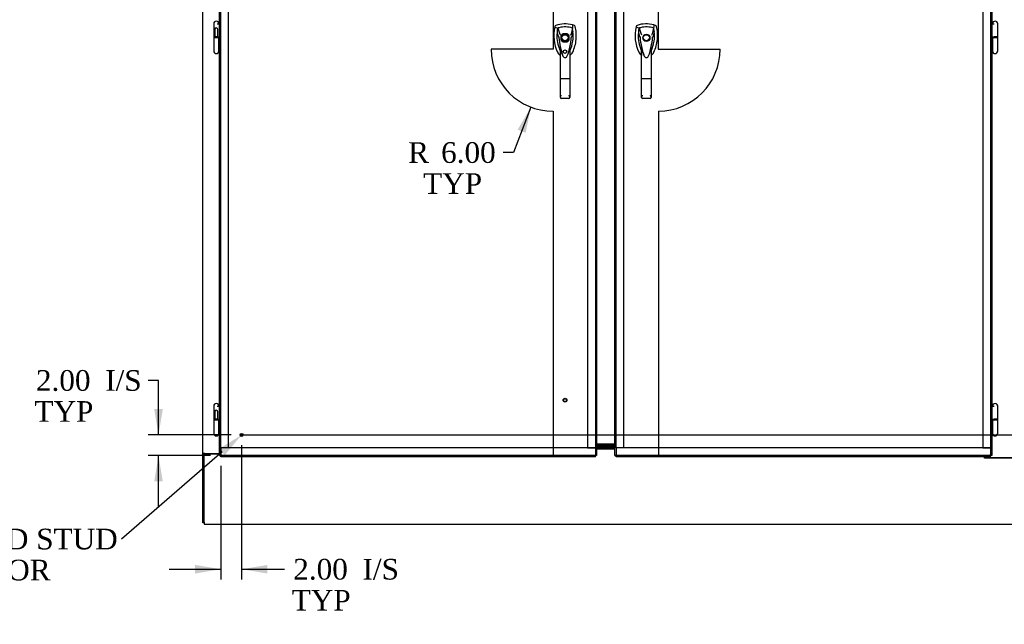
# Model space of a CAD drawing. Header units: inches. Extents: x 2 to 538, y -2 to 358.
# Tile 5 of 119: x 55 to 151, y 132 to 190. Entities that reach past the tile are written whole.
import ezdxf
from ezdxf import colors
from ezdxf.entities.mleader import LeaderData, LeaderLine
from ezdxf.enums import TextEntityAlignment as Align
from ezdxf.lldxf.tags import DXFTag
from ezdxf.math import Vec2, Vec3

# ---------------------------------------------------------------- set-up
doc = ezdxf.new("R2010")
doc.units = ezdxf.units.IN
doc.header["$MEASUREMENT"] = 0
for name, color, linetype in [('COM54275-5', 7, 'Continuous'), ('COM54323-3', 7, 'Continuous'), ('COM70987', 7, 'Continuous'), ('COM70988', 7, 'Continuous'), ('COM70995-3', 7, 'Continuous'), ('COM71136-8', 7, 'Continuous'), ('COM71139-9', 7, 'Continuous'), ('Default', 7, 'Continuous'), ('DV1_Default', 7, 'Continuous'), ('GSK11033', 7, 'Continuous'), ('GSK87431', 7, 'Continuous'), ('HAN13064', 7, 'Continuous'), ('HNG14563', 7, 'Continuous'), ('HNG14563B', 7, 'Continuous'), ('HNG14563MH', 7, 'Continuous'), ('STD21878', 7, 'Continuous'), ('STD26265', 7, 'Continuous')]:
    doc.layers.add(name, color=color, linetype=linetype)
doc.styles.add('SEACAD_Times_New_Roman', font='times.ttf')
tags = doc.linetypes.add('CENTER2', pattern=[1.125, 0.75, -0.125, 0.125, -0.125]).pattern_tags.tags
tags[10:11] = [DXFTag(74, 4), DXFTag(75, 0), DXFTag(340, '0'), DXFTag(46, 0.0), DXFTag(50, 0.0), DXFTag(44, 0.0), DXFTag(45, 0.0)]
tags[8:9] = [DXFTag(74, 4), DXFTag(75, 0), DXFTag(340, '0'), DXFTag(46, 0.0), DXFTag(50, 0.0), DXFTag(44, 0.0), DXFTag(45, 0.0)]
tags[6:7] = [DXFTag(74, 4), DXFTag(75, 0), DXFTag(340, '0'), DXFTag(46, 0.0), DXFTag(50, 0.0), DXFTag(44, 0.0), DXFTag(45, 0.0)]
tags[4:5] = [DXFTag(74, 4), DXFTag(75, 0), DXFTag(340, '0'), DXFTag(46, 0.0), DXFTag(50, 0.0), DXFTag(44, 0.0), DXFTag(45, 0.0)]
tags = doc.linetypes.add('HIDDEN2', pattern=[0.1875, 0.125, -0.0625]).pattern_tags.tags
tags[6:7] = [DXFTag(74, 4), DXFTag(75, 0), DXFTag(340, '0'), DXFTag(46, 0.0), DXFTag(50, 0.0), DXFTag(44, 0.0), DXFTag(45, 0.0)]
tags[4:5] = [DXFTag(74, 4), DXFTag(75, 0), DXFTag(340, '0'), DXFTag(46, 0.0), DXFTag(50, 0.0), DXFTag(44, 0.0), DXFTag(45, 0.0)]
doc.dimstyles.new('HAMMOND_(STH_-_540x360)', dxfattribs={"dimtxt": 2, "dimasz": 2.5, "dimexe": 1, "dimexo": 1, "dimgap": 0.5, "dimtad": 0, "dimtih": 1, "dimtoh": 1, "dimzin": 0, "dimdsep": 46, "dimtxsty": 'SEACAD_Times_New_Roman', "dimblk1": '_SE_FILLED', "dimblk2": '_SE_FILLED', "dimsah": 1, "dimcen": 1, "dimadec": 0, "dimazin": 0, "dimtfac": 0.8, "dimtofl": 0, "dimtmove": 1, "dimatfit": 3, "dimfxl": 1, "dimtolj": 1, "dimtzin": 0, "dimarcsym": 0})

# ---------------------------------------------------------------- blocks, each defined once
blk = doc.blocks.new('SEANNOT_GROUP7')
at = {"layer": 'Default', "color": 7, "linetype": 'CENTER2'}
blk.add_line((76.631, 150.293), (154.268, 150.293), dxfattribs=at)
blk = doc.blocks.new('SE')
at = {"layer": 'COM54275-5', "color": 7, "linetype": 'Continuous'}
for p, q in [((72.95, 148.495), (72.95, 231.668)), ((72.95, 148.495), (72.95, 148.465)), ((73.135, 148.495), (72.95, 148.495)), ((72.95, 141.793), (72.95, 148.465)), ((73.075, 148.465), (72.95, 148.465)), ((73.075, 148.495), (73.075, 148.465)), ((73.135, 148.495), (74.575, 148.495)), ((73.075, 141.793), (72.95, 141.793))]:
    blk.add_line(p, q, dxfattribs=at)
at = {"layer": 'COM54323-3', "color": 7, "linetype": 'Continuous'}
for p, q in [((148.635, 148.069), (148.635, 148.168)), ((152.765, 148.069), (148.635, 148.069))]:
    blk.add_line(p, q, dxfattribs=at)
at = {"layer": 'COM70987', "color": 7, "linetype": 'Continuous'}
for p, q in [((111.075, 149.168), (112.825, 149.168)), ((111.075, 149.043), (112.825, 149.043))]:
    blk.add_line(p, q, dxfattribs=at)
at = {"layer": 'COM70988', "color": 7, "linetype": 'Continuous'}
for p, q in [((112.825, 149.417), (111.075, 149.417)), ((112.825, 149.292), (111.075, 149.292))]:
    blk.add_line(p, q, dxfattribs=at)
at = {"layer": 'COM70995-3', "color": 7, "linetype": 'Continuous'}
for p, q in [((112.825, 148.918), (111.075, 148.918)), ((73.075, 141.853), (73.075, 148.465)), ((73.075, 148.465), (74.575, 148.465)), ((148.605, 148.038), (148.605, 148.168)), ((152.795, 148.038), (148.605, 148.038)), ((73.075, 141.853), (73.075, 141.668)), ((73.075, 141.668), (191.075, 141.668))]:
    blk.add_line(p, q, dxfattribs=at)
at = {"layer": 'COM71136-8', "color": 7, "linetype": 'Continuous'}
for p, q in [((112.825, 148.293), (112.825, 229.168)), ((149.325, 229.168), (149.325, 148.293)), ((112.825, 148.293), (112.901, 148.293)), ((112.95, 148.293), (112.901, 148.293)), ((113.01, 148.353), (112.95, 148.293)), ((112.95, 148.293), (112.95, 148.244)), ((112.95, 148.168), (112.95, 148.244)), ((149.2, 148.168), (112.95, 148.168)), ((113.01, 148.353), (113.01, 148.353)), ((113.01, 148.353), (113.01, 148.353)), ((113.01, 148.353), (113.01, 148.353)), ((113.01, 148.352), (113.01, 148.353)), ((149.141, 148.353), (149.14, 148.353)), ((149.14, 148.353), (149.14, 148.353)), ((149.14, 148.353), (149.141, 148.352)), ((149.141, 148.353), (149.141, 148.353)), ((149.141, 148.352), (149.2, 148.293)), ((149.2, 148.293), (149.25, 148.293)), ((149.2, 148.293), (149.2, 148.244)), ((149.2, 148.168), (149.2, 148.244)), ((149.325, 148.293), (149.25, 148.293))]:
    blk.add_line(p, q, dxfattribs=at)
for centre, start, end in [((113.665, 147.03), 116.33925, 121.16119), ((111.688, 149.007), 328.83881, 333.66075), ((148.486, 147.03), 58.83881, 63.66075), ((150.463, 149.007), 206.33925, 211.16119)]:
    blk.add_arc(centre, 1.476, start, end, dxfattribs=at)
at = {"layer": 'COM71139-9', "color": 7, "linetype": 'Continuous'}
for p, q in [((74.575, 148.293), (74.575, 229.168)), ((111.075, 229.168), (111.075, 148.293)), ((74.575, 148.293), (74.651, 148.293)), ((74.7, 148.293), (74.651, 148.293)), ((74.76, 148.352), (74.7, 148.293)), ((74.7, 148.292), (74.7, 148.243)), ((74.7, 148.168), (74.7, 148.243)), ((110.95, 148.168), (74.7, 148.168)), ((74.76, 148.353), (74.76, 148.353)), ((74.76, 148.352), (74.76, 148.353)), ((74.76, 148.353), (74.76, 148.352)), ((74.76, 148.352), (74.76, 148.352)), ((110.891, 148.353), (110.89, 148.353)), ((110.89, 148.353), (110.89, 148.352)), ((110.89, 148.352), (110.891, 148.352)), ((110.891, 148.352), (110.891, 148.353)), ((110.891, 148.352), (110.95, 148.292)), ((110.95, 148.293), (111, 148.293)), ((110.95, 148.292), (110.95, 148.243)), ((110.95, 148.168), (110.95, 148.243)), ((111.075, 148.293), (111, 148.293))]:
    blk.add_line(p, q, dxfattribs=at)
at = {"layer": 'COM71139-9', "color": 7, "linetype": 'HIDDEN2'}
for p, q in [((74.7, 190.159), (74.575, 190.159)), ((74.7, 188.809), (74.575, 188.809)), ((107.62, 188.93), (107.62, 188.531)), ((108.215, 189.126), (107.816, 189.126)), ((108.411, 188.531), (108.411, 188.93)), ((107.816, 188.335), (108.215, 188.335)), ((74.7, 153.159), (74.575, 153.159)), ((74.7, 151.809), (74.575, 151.809)), ((74.7, 148.293), (74.7, 149.043))]:
    blk.add_line(p, q, dxfattribs=at)
blk.add_circle((108.015, 187.392), 0.167, dxfattribs=at)
for start, end in [(116.77576, 153.22424), (26.77576, 63.22424), (206.77576, 243.22424), (296.77576, 333.22424)]:
    blk.add_arc((108.015, 188.73), 0.443, start, end, dxfattribs=at)
at = {"layer": 'COM71139-9', "color": 7, "linetype": 'Continuous'}
for centre, start, end in [((75.415, 147.03), 116.33925, 121.16119), ((73.438, 149.007), 328.83881, 333.66075), ((110.236, 147.03), 58.83881, 63.66075), ((112.213, 149.007), 206.33925, 211.16119)]:
    blk.add_arc(centre, 1.476, start, end, dxfattribs=at)
at = {"layer": 'DV1_Default', "color": 7, "linetype": 'HIDDEN2'}
for p, q in [((106.857, 229.293), (106.857, 187.626)), ((117.031, 229.293), (117.031, 187.626)), ((106.857, 187.626), (100.857, 187.626)), ((117.031, 187.626), (123.031, 187.626)), ((106.853, 181.626), (106.853, 148.168)), ((117.053, 181.625), (117.053, 148.167))]:
    blk.add_line(p, q, dxfattribs=at)
for centre, start, end in [((106.857, 187.626), 180, 269.95469), ((117.031, 187.626), 270.20674, 0)]:
    blk.add_arc(centre, 6, start, end, dxfattribs=at)
at = {"layer": 'GSK11033', "color": 7, "linetype": 'HIDDEN2'}
for p, q in [((74.7, 149.043), (74.7, 228.418)), ((75.45, 149.043), (75.45, 228.418)), ((110.2, 228.418), (110.2, 149.043)), ((110.95, 228.418), (110.95, 149.043)), ((112.95, 149.043), (112.95, 228.418)), ((113.7, 149.043), (113.7, 228.418)), ((148.45, 228.418), (148.45, 149.043)), ((149.2, 228.418), (149.2, 149.043)), ((110.95, 149.043), (74.699, 149.043)), ((74.699, 149.043), (74.699, 148.293)), ((75.45, 149.043), (74.7, 149.043)), ((110.2, 149.043), (110.95, 149.043)), ((110.95, 149.043), (110.95, 148.293)), ((149.2, 149.043), (112.949, 149.043)), ((112.949, 149.043), (112.949, 148.293)), ((113.7, 149.043), (112.95, 149.043)), ((148.45, 149.043), (149.2, 149.043)), ((149.2, 149.043), (149.2, 148.293)), ((110.95, 148.293), (74.702, 148.293)), ((149.2, 148.293), (112.949, 148.293))]:
    blk.add_line(p, q, dxfattribs=at)
at = {"layer": 'GSK11033', "color": 7, "linetype": 'Continuous'}
for p, q in [((74.702, 148.293), (74.699, 148.293)), ((74.699, 148.293), (74.699, 148.293)), ((110.95, 148.293), (110.95, 148.293)), ((110.95, 148.293), (110.95, 148.293)), ((112.949, 148.293), (112.949, 148.293))]:
    blk.add_line(p, q, dxfattribs=at)
at = {"layer": 'GSK87431', "color": 7, "linetype": 'Continuous'}
for p, q in [((111.075, 149.324), (112.825, 149.324)), ((111.075, 149.136), (112.825, 149.136))]:
    blk.add_line(p, q, dxfattribs=at)
at = {"layer": 'HAN13064', "color": 7, "linetype": 'Continuous'}
for p, q in [((107.039, 189.832), (107.024, 189.773)), ((107.024, 189.773), (107.308, 189.668)), ((108.914, 189.919), (108.734, 189.978)), ((114.909, 189.832), (114.894, 189.774)), ((114.894, 189.774), (115.178, 189.668)), ((116.784, 189.919), (116.604, 189.978)), ((107.308, 189.668), (107.524, 189.096)), ((107.41, 188.747), (107.41, 188.747)), ((107.524, 189.096), (107.569, 189.062)), ((108.723, 189.668), (108.559, 189.012)), ((108.621, 188.751), (108.621, 188.751)), ((115.178, 189.668), (115.394, 189.096)), ((115.28, 188.747), (115.28, 188.747)), ((115.394, 189.096), (115.439, 189.062)), ((116.593, 189.668), (116.429, 189.012)), ((116.491, 188.751), (116.491, 188.751)), ((107.56, 184.753), (107.56, 187.731)), ((107.754, 187.09), (107.758, 187.082)), ((108.47, 187.73), (108.47, 184.753)), ((108.47, 187.45), (108.495, 187.497)), ((115.43, 184.753), (115.43, 187.731)), ((115.624, 187.09), (115.628, 187.082)), ((116.34, 187.73), (116.34, 184.753)), ((116.34, 187.45), (116.365, 187.497)), ((107.56, 182.945), (107.56, 184.753)), ((108.38, 184.747), (107.65, 184.747)), ((108.47, 184.753), (108.47, 182.945)), ((115.43, 182.945), (115.43, 184.753)), ((116.25, 184.748), (115.52, 184.748)), ((116.34, 184.753), (116.34, 182.945)), ((108.38, 182.855), (107.65, 182.855)), ((116.25, 182.855), (115.52, 182.855))]:
    blk.add_line(p, q, dxfattribs=at)
for centre, radius in [((108.015, 188.73), 0.35), ((108.015, 188.73), 0.3), ((115.885, 188.73), 0.35), ((115.885, 188.73), 0.3)]:
    blk.add_circle(centre, radius, dxfattribs=at)
for centre, radius, start, end in [((110.647, 188.921), 3.721, 166.75318, 205.10266), ((108.015, 187.495), 2.585, 73.85893, 110.34924), ((108.015, 187.495), 2.285, 106.83853, 108.03431), ((108.015, 187.495), 2.285, 104.45028, 106.83853), ((108.015, 187.495), 2.285, 71.96569, 104.45028), ((118.517, 188.921), 3.721, 166.75318, 205.10266), ((115.885, 187.496), 2.585, 73.85893, 110.34924), ((115.885, 187.496), 2.285, 106.83853, 108.03431), ((115.885, 187.496), 2.285, 104.45028, 106.83853), ((115.885, 187.496), 2.285, 71.96569, 104.45028), ((110.647, 188.921), 3.421, 174.70184, 200.20775), ((110.647, 188.921), 3.421, 167.3846, 174.70184), ((107.499, 187.399), 1.35, 91.23359, 93.76963), ((114.258, 189.316), 6.872, 184.75423, 199.9908), ((101.577, 189.346), 7.068, 340.3478, 355.1696), ((105.384, 188.921), 3.421, 334.89734, 7.2824), ((121.379, 162.303), 29.627, 115.64179, 115.75394), ((108.556, 187.962), 0.791, 85.30773, 89.6394), ((105.384, 188.921), 3.421, 10.11379, 12.6154), ((105.384, 188.921), 3.421, 8.519, 10.11379), ((105.384, 188.921), 3.421, 7.2824, 8.519), ((118.517, 188.921), 3.421, 174.70184, 200.20775), ((118.517, 188.921), 3.421, 167.3846, 174.70184), ((115.369, 187.399), 1.35, 91.23359, 93.76963), ((122.128, 189.316), 6.872, 184.75423, 199.9908), ((109.447, 189.346), 7.068, 340.3478, 355.1696), ((113.254, 188.921), 3.421, 334.89734, 7.2824), ((129.249, 162.303), 29.627, 115.64179, 115.75394), ((116.426, 187.962), 0.791, 85.30773, 89.6394), ((113.254, 188.921), 3.421, 10.11379, 12.6154), ((113.254, 188.921), 3.421, 8.519, 10.11379), ((113.254, 188.921), 3.421, 7.2824, 8.519), ((110.647, 188.921), 3.421, 200.20775, 205.10266), ((107.956, 187.66), 0.75, 233.47883, 238.15135), ((107.956, 187.66), 0.45, 205.10266, 208.42246), ((106.031, 187.126), 1.646, 10.27719, 21.64676), ((108.017, 187.056), 0.234, 202.28022, 338.21669), ((108.075, 187.66), 0.45, 331.57754, 334.89734), ((108.075, 187.66), 0.75, 301.84865, 334.89734), ((118.517, 188.921), 3.421, 200.20775, 205.10266), ((115.826, 187.66), 0.75, 233.47883, 238.15135), ((115.826, 187.66), 0.45, 205.10266, 208.42246), ((113.901, 187.126), 1.646, 10.27719, 21.64676), ((115.887, 187.056), 0.234, 202.28022, 338.21669), ((115.945, 187.66), 0.45, 331.57754, 334.89734), ((115.945, 187.66), 0.75, 301.84865, 334.89734), ((107.651, 182.945), 0.0903, 180.00172, 181.11543), ((107.65, 182.945), 0.09, 181.11716, 270), ((108.38, 182.945), 0.09, 270, 358.88284), ((108.38, 182.945), 0.0903, 358.88457, 359.99828), ((115.521, 182.945), 0.0903, 180.00172, 181.11543), ((115.52, 182.945), 0.09, 181.11716, 270), ((116.25, 182.945), 0.09, 270, 358.88284), ((116.25, 182.945), 0.0903, 358.88457, 359.99828)]:
    blk.add_arc(centre, radius, start, end, dxfattribs=at)
for points in [[(107.117, 189.919), (107.079, 189.905), (107.049, 189.871), (107.039, 189.832)], [(108.734, 189.978), (108.73, 189.875), (108.726, 189.771), (108.723, 189.668)], [(108.992, 189.832), (108.982, 189.871), (108.952, 189.905), (108.914, 189.919)], [(114.987, 189.919), (114.949, 189.905), (114.919, 189.872), (114.909, 189.832)], [(116.604, 189.978), (116.6, 189.875), (116.596, 189.771), (116.593, 189.668)], [(116.862, 189.832), (116.852, 189.872), (116.822, 189.905), (116.784, 189.919)], [(107.24, 189.237), (107.297, 189.073), (107.353, 188.91), (107.41, 188.747)], [(108.778, 189.354), (108.725, 189.153), (108.673, 188.952), (108.621, 188.751)], [(115.11, 189.237), (115.167, 189.073), (115.223, 188.91), (115.28, 188.747)], [(116.648, 189.354), (116.595, 189.153), (116.543, 188.952), (116.491, 188.751)], [(107.277, 187.342), (107.329, 187.23), (107.41, 187.131), (107.51, 187.057)], [(115.147, 187.342), (115.199, 187.23), (115.28, 187.131), (115.38, 187.058)]]:
    blk.add_open_spline(points, degree=3, dxfattribs=at)
for points, knots in [([(108.754, 187.342), (108.934, 187.727), (109.048, 188.143), (109.129, 188.99), (109.096, 189.42), (108.992, 189.832)], [0, 0, 0, 0, 0.5, 0.5, 1, 1, 1, 1]), ([(116.624, 187.342), (116.804, 187.727), (116.918, 188.143), (116.999, 188.99), (116.966, 189.42), (116.862, 189.832)], [0, 0, 0, 0, 0.5, 0.5, 1, 1, 1, 1]), ([(107.755, 187.09), (107.74, 187.131), (107.725, 187.173), (107.69, 187.283), (107.67, 187.351), (107.65, 187.419)], [0.770336, 0.770336, 0.770336, 0.770336, 0.8588735, 0.8588735, 1, 1, 1, 1]), ([(108.38, 187.418), (108.397, 187.475), (108.413, 187.533), (108.436, 187.618), (108.444, 187.646), (108.455, 187.687), (108.459, 187.701), (108.464, 187.719), (108.466, 187.724), (108.469, 187.732), (108.47, 187.733), (108.47, 187.73)], [0, 0, 0, 0, 0.5, 0.5, 0.75, 0.75, 0.875, 0.875, 0.9375, 0.9375, 1, 1, 1, 1]), ([(115.625, 187.09), (115.61, 187.132), (115.595, 187.174), (115.56, 187.283), (115.54, 187.351), (115.52, 187.419)], [0.770336, 0.770336, 0.770336, 0.770336, 0.8588735, 0.8588735, 1, 1, 1, 1]), ([(116.25, 187.418), (116.267, 187.475), (116.283, 187.533), (116.306, 187.618), (116.314, 187.647), (116.325, 187.688), (116.329, 187.701), (116.334, 187.719), (116.336, 187.725), (116.339, 187.732), (116.34, 187.733), (116.34, 187.73)], [0, 0, 0, 0, 0.5, 0.5, 0.75, 0.75, 0.875, 0.875, 0.9375, 0.9375, 1, 1, 1, 1]), ([(107.65, 184.747), (107.644, 184.747), (107.639, 184.747), (107.627, 184.748), (107.621, 184.748), (107.61, 184.748), (107.605, 184.748), (107.595, 184.748), (107.591, 184.749), (107.578, 184.75), (107.572, 184.75), (107.565, 184.751), (107.563, 184.752), (107.561, 184.752), (107.56, 184.753), (107.56, 184.753)], [0, 0, 0, 0, 0.125, 0.125, 0.25, 0.25, 0.375, 0.375, 0.5, 0.5, 0.75, 0.75, 0.875, 0.875, 1, 1, 1, 1]), ([(108.47, 184.753), (108.47, 184.753), (108.47, 184.752), (108.467, 184.752), (108.466, 184.751), (108.459, 184.75), (108.452, 184.75), (108.44, 184.749), (108.435, 184.748), (108.425, 184.748), (108.42, 184.748), (108.409, 184.748), (108.404, 184.748), (108.392, 184.747), (108.386, 184.747), (108.38, 184.747)], [0, 0, 0, 0, 0.125, 0.125, 0.25, 0.25, 0.5, 0.5, 0.625, 0.625, 0.75, 0.75, 0.875, 0.875, 1, 1, 1, 1]), ([(115.52, 184.748), (115.514, 184.748), (115.509, 184.748), (115.497, 184.748), (115.491, 184.748), (115.48, 184.748), (115.475, 184.748), (115.465, 184.749), (115.461, 184.749), (115.448, 184.75), (115.442, 184.75), (115.435, 184.751), (115.433, 184.752), (115.431, 184.752), (115.43, 184.753), (115.43, 184.753)], [0, 0, 0, 0, 0.125, 0.125, 0.25, 0.25, 0.375, 0.375, 0.5, 0.5, 0.75, 0.75, 0.875, 0.875, 1, 1, 1, 1]), ([(116.34, 184.753), (116.34, 184.753), (116.34, 184.752), (116.337, 184.752), (116.336, 184.751), (116.329, 184.75), (116.322, 184.75), (116.31, 184.749), (116.305, 184.749), (116.295, 184.748), (116.29, 184.748), (116.279, 184.748), (116.274, 184.748), (116.262, 184.748), (116.256, 184.748), (116.25, 184.748)], [0, 0, 0, 0, 0.125, 0.125, 0.25, 0.25, 0.5, 0.5, 0.625, 0.625, 0.75, 0.75, 0.875, 0.875, 1, 1, 1, 1]), ([(107.56, 182.943), (107.561, 182.959), (107.565, 182.976), (107.573, 183.004), (107.576, 183.013), (107.584, 183.033), (107.588, 183.043), (107.6, 183.073), (107.61, 183.095), (107.625, 183.128), (107.63, 183.14), (107.64, 183.163), (107.645, 183.175), (107.65, 183.186)], [0, 0, 0, 0, 0.25, 0.25, 0.375, 0.375, 0.5, 0.5, 0.75, 0.75, 0.875, 0.875, 1, 1, 1, 1]), ([(108.38, 183.186), (108.386, 183.175), (108.391, 183.163), (108.401, 183.14), (108.406, 183.128), (108.421, 183.095), (108.43, 183.073), (108.443, 183.043), (108.447, 183.033), (108.454, 183.013), (108.458, 183.004), (108.466, 182.976), (108.47, 182.959), (108.47, 182.943)], [0, 0, 0, 0, 0.125, 0.125, 0.25, 0.25, 0.5, 0.5, 0.625, 0.625, 0.75, 0.75, 1, 1, 1, 1]), ([(115.43, 182.944), (115.431, 182.959), (115.435, 182.976), (115.443, 183.004), (115.446, 183.013), (115.454, 183.033), (115.458, 183.043), (115.47, 183.074), (115.48, 183.095), (115.495, 183.129), (115.5, 183.14), (115.51, 183.163), (115.515, 183.175), (115.52, 183.187)], [0, 0, 0, 0, 0.25, 0.25, 0.375, 0.375, 0.5, 0.5, 0.75, 0.75, 0.875, 0.875, 1, 1, 1, 1]), ([(116.25, 183.187), (116.256, 183.175), (116.261, 183.163), (116.271, 183.14), (116.276, 183.129), (116.291, 183.095), (116.3, 183.074), (116.313, 183.043), (116.317, 183.033), (116.324, 183.013), (116.328, 183.004), (116.336, 182.976), (116.34, 182.959), (116.34, 182.944)], [0, 0, 0, 0, 0.125, 0.125, 0.25, 0.25, 0.5, 0.5, 0.625, 0.625, 0.75, 0.75, 1, 1, 1, 1])]:
    blk.add_open_spline(points, degree=3, knots=knots, dxfattribs=at)
at = {"layer": 'HNG14563', "color": 7, "linetype": 'Continuous'}
for p, q in [((74.006, 190.082), (74.006, 188.809)), ((74.344, 190.079), (74.575, 190.079)), ((74.511, 190.079), (74.511, 190.082)), ((149.325, 190.079), (149.556, 190.079)), ((149.39, 190.082), (149.39, 190.079)), ((149.895, 188.809), (149.895, 190.082)), ((74.359, 188.809), (74.575, 188.809)), ((149.325, 188.809), (149.541, 188.809)), ((74.006, 153.082), (74.006, 151.809)), ((74.344, 153.079), (74.575, 153.079)), ((74.511, 153.079), (74.511, 153.082)), ((149.325, 153.079), (149.556, 153.079)), ((149.39, 153.082), (149.39, 153.079)), ((149.895, 151.809), (149.895, 153.082)), ((74.359, 151.809), (74.575, 151.809)), ((149.325, 151.809), (149.541, 151.809))]:
    blk.add_line(p, q, dxfattribs=at)
at = {"layer": 'HNG14563', "color": 7, "linetype": 'HIDDEN2'}
for p, q in [((74.575, 190.079), (74.603, 190.079)), ((74.603, 190.079), (74.603, 188.809)), ((74.603, 190.079), (74.622, 190.079)), ((74.622, 190.079), (74.622, 188.809)), ((74.102, 189.528), (74.102, 188.809)), ((74.415, 188.809), (74.415, 189.528)), ((74.102, 152.528), (74.102, 151.809)), ((74.415, 151.809), (74.415, 152.528)), ((74.575, 153.079), (74.603, 153.079)), ((74.603, 153.079), (74.603, 151.809)), ((74.603, 153.079), (74.622, 153.079)), ((74.622, 153.079), (74.622, 151.809))]:
    blk.add_line(p, q, dxfattribs=at)
at = {"layer": 'HNG14563', "color": 7, "linetype": 'Continuous'}
for centre in [(74.258, 190.082), (149.642, 190.082), (74.258, 153.082), (149.642, 153.082)]:
    blk.add_arc(centre, 0.253, 0, 180, dxfattribs=at)
at = {"layer": 'HNG14563', "color": 7, "linetype": 'HIDDEN2'}
for centre in [(74.258, 189.528), (74.258, 152.528)]:
    blk.add_arc(centre, 0.156, 0, 180, dxfattribs=at)
at = {"layer": 'HNG14563B', "color": 7, "linetype": 'Continuous'}
for p, q in [((74.359, 188.809), (74.005, 188.809)), ((74.005, 188.809), (74.005, 188.73)), ((74.511, 188.73), (74.005, 188.73)), ((74.511, 188.73), (74.511, 188.809)), ((149.389, 188.809), (149.389, 188.73)), ((149.895, 188.73), (149.389, 188.73)), ((149.895, 188.809), (149.541, 188.809)), ((149.895, 188.73), (149.895, 188.809)), ((74.359, 151.809), (74.005, 151.809)), ((74.005, 151.809), (74.005, 151.73)), ((74.511, 151.73), (74.005, 151.73)), ((74.511, 151.73), (74.511, 151.809)), ((149.389, 151.809), (149.389, 151.73)), ((149.895, 151.73), (149.389, 151.73)), ((149.895, 151.809), (149.541, 151.809)), ((149.895, 151.73), (149.895, 151.809))]:
    blk.add_line(p, q, dxfattribs=at)
at = {"layer": 'HNG14563B', "color": 7, "linetype": 'HIDDEN2'}
for p, q in [((74.094, 188.809), (74.094, 188.73)), ((74.422, 188.73), (74.422, 188.809)), ((74.094, 151.809), (74.094, 151.73)), ((74.422, 151.73), (74.422, 151.809))]:
    blk.add_line(p, q, dxfattribs=at)
at = {"layer": 'HNG14563MH', "color": 7, "linetype": 'Continuous'}
for p, q in [((74.006, 188.73), (74.006, 187.458)), ((74.511, 187.458), (74.511, 188.73)), ((149.39, 188.73), (149.39, 187.458)), ((149.895, 187.458), (149.895, 188.73)), ((74.006, 151.73), (74.006, 150.458)), ((74.511, 150.458), (74.511, 151.73)), ((149.39, 151.73), (149.39, 150.458)), ((149.895, 150.458), (149.895, 151.73))]:
    blk.add_line(p, q, dxfattribs=at)
for centre in [(74.258, 187.458), (149.642, 187.458), (74.258, 150.458), (149.642, 150.458)]:
    blk.add_arc(centre, 0.253, 180, 0, dxfattribs=at)
at = {"layer": 'STD21878', "color": 7, "linetype": 'HIDDEN2'}
for radius in [0.141, 0.125]:
    blk.add_circle((76.7, 150.293), radius, dxfattribs=at)
at = {"layer": 'STD26265', "color": 7, "linetype": 'HIDDEN2'}
for radius in [0.185, 0.15]:
    blk.add_circle((108.015, 153.668), radius, dxfattribs=at)
blk = doc.blocks.new('DMBLK4882')
at = {"layer": 'Default', "linetype": 'Continuous'}
blk.add_hatch(color=7, dxfattribs=at).paths.add_polyline_path([(104.204, 179.54), (104.71, 182.023), (103.426, 179.838)])
at = {"layer": 'Default', "color": 7, "linetype": 'Continuous'}
for p, q in [((104.71, 182.023), (103.025, 177.626)), ((103.025, 177.626), (102.025, 177.626))]:
    blk.add_line(p, q, dxfattribs=at)
at = {"layer": 'Default', "color": 7, "linetype": 'Continuous', "style": 'SEACAD_Times_New_Roman'}
for s, p in [('R', (92.826, 178.626)), ('6.00', (96.017, 178.626)), ('TYP', (94.28, 175.626))]:
    blk.add_text(s, height=2, dxfattribs=at).set_placement(p, align=Align.TOP_LEFT)
blk = doc.blocks.new('_SE_FILLED')
at = {"color": 0}
blk.add_line((0, 0), (-1, 0), dxfattribs=at)
blk.add_solid([(0, 0), (-1, -0.1665), (-1, 0.1665), (0, 0)], dxfattribs=at)
blk = doc.blocks.new('DMBLK4918')
at = {"layer": 'Default', "linetype": 'Continuous'}
for points in [[(72.2, 136.887), (74.7, 137.304), (72.2, 137.72)], [(79.2, 136.887), (79.2, 137.72), (76.7, 137.304)]]:
    blk.add_hatch(color=7, dxfattribs=at).paths.add_polyline_path(points)
at = {"layer": 'Default', "color": 7, "linetype": 'Continuous'}
for p, q in [((76.7, 149.293), (76.7, 136.304)), ((74.7, 147.293), (74.7, 136.304)), ((69.7, 137.304), (74.7, 137.304)), ((76.7, 137.304), (79.86, 137.304)), ((79.86, 137.304), (80.86, 137.304))]:
    blk.add_line(p, q, dxfattribs=at)
at = {"layer": 'Default', "color": 7, "linetype": 'Continuous', "style": 'SEACAD_Times_New_Roman'}
for s, p in [('2.00', (81.702, 138.304)), ('I/S', (88.41, 138.304)), ('TYP', (81.56, 135.304))]:
    blk.add_text(s, height=2, dxfattribs=at).set_placement(p, align=Align.TOP_LEFT)
blk = doc.blocks.new('DMBLK4919')
at = {"layer": 'Default', "linetype": 'Continuous'}
for points in [[(68.246, 152.793), (68.662, 150.293), (69.079, 152.793)], [(68.246, 145.793), (69.079, 145.793), (68.662, 148.293)]]:
    blk.add_hatch(color=7, dxfattribs=at).paths.add_polyline_path(points)
at = {"layer": 'Default', "color": 7, "linetype": 'Continuous'}
for p, q in [((68.662, 155.57), (67.662, 155.57)), ((68.662, 150.293), (68.662, 155.57)), ((75.7, 150.293), (67.662, 150.293)), ((73.699, 148.293), (67.662, 148.293)), ((68.662, 143.293), (68.662, 148.293))]:
    blk.add_line(p, q, dxfattribs=at)
at = {"layer": 'Default', "color": 7, "linetype": 'Continuous', "style": 'SEACAD_Times_New_Roman'}
for s, p in [('2.00', (56.794, 156.57)), ('I/S', (63.502, 156.57)), ('TYP', (56.652, 153.57))]:
    blk.add_text(s, height=2, dxfattribs=at).set_placement(p, align=Align.TOP_LEFT)

msp = doc.modelspace()

# ---------------------------------------------------------------- block references
at = {"layer": 'Default'}
for name in ['SE', 'SEANNOT_GROUP7']:
    msp.add_blockref(name, (0, 0), dxfattribs=at)

# ---------------------------------------------------------------- dimensions: what is measured, and where the dimension line sits
at = {"layer": 'Default', "color": 7, "linetype": 'Continuous'}
dim = msp.add_radius_dim(center=(106.857, 187.626), mpoint=(104.71, 182.023), text='\\A1;<>\\PTYP', dimstyle='HAMMOND_(STH_-_540x360)', override={"dimtmove": 0}, dxfattribs=at)
dim.commit()
dim.dimension.update_dxf_attribs({"geometry": 'DMBLK4882', "text_midpoint": (102.025, 177.626), "dimtype": 164})
dim = msp.add_linear_dim(base=(68.662, 150.293), p1=(74.699, 148.293), p2=(76.7, 150.293), angle=90, text='\\A1;<> I/S\\PTYP', dimstyle='HAMMOND_(STH_-_540x360)', dxfattribs=at)
dim.commit()
dim.dimension.update_dxf_attribs({"geometry": 'DMBLK4919', "text_midpoint": (67.662, 155.57), "dimtype": 160})
dim = msp.add_linear_dim(base=(76.7, 137.304), p1=(74.7, 148.293), p2=(76.7, 150.293), text='\\A1;<> I/S\\PTYP', dimstyle='HAMMOND_(STH_-_540x360)', dxfattribs=at)
dim.commit()
dim.dimension.update_dxf_attribs({"geometry": 'DMBLK4918', "text_midpoint": (80.86, 137.304), "dimtype": 160})

# ---------------------------------------------------------------- leaders
ml = msp.add_multileader_mtext('Standard', dxfattribs=at)
ml.set_content('{\\pxsm0.9;\\fTimes New Roman|b0||i0||c0|p34;\\W1.;GROUND STUD\\PDOOR\\P}', color=7)
ml.set_leader_properties()
ml.build(insert=Vec2(0, 0))
ml.multileader.update_dxf_attribs({"dogleg_length": 0, "arrow_head_size": 2.5})
ctx = ml.context
ctx.base_point, ctx.char_height, ctx.arrow_head_size, ctx.landing_gap_size = Vec3(43.4, 139.293), 2, 2.5, 0.7
ctx.text_align_type = 1
notes = []
notes.append((ctx, [(0, (1, 1, 0), (65.071, 140.203), (-1, 0), 0, [(0, [(76.7, 150.293)], 0, [])])]))
ctx.mtext.insert, ctx.mtext.alignment = Vec3(53.931, 141.225), 2
for ctx, leaders in notes:
    for number, flags, end, landing, length, lines in leaders:
        leader = LeaderData()
        leader.index, (leader.has_last_leader_line, leader.has_dogleg_vector, leader.attachment_direction) = number, flags
        leader.last_leader_point, leader.dogleg_vector, leader.dogleg_length = Vec3(end), Vec3(landing), length
        for number, points, colour, breaks in lines:
            line = LeaderLine()
            line.index, line.vertices, line.color, line.breaks = number, Vec3.list(points), colors.encode_raw_color(colour), breaks
            leader.lines.append(line)
        ctx.leaders.append(leader)

doc.saveas('drawing.dxf')
